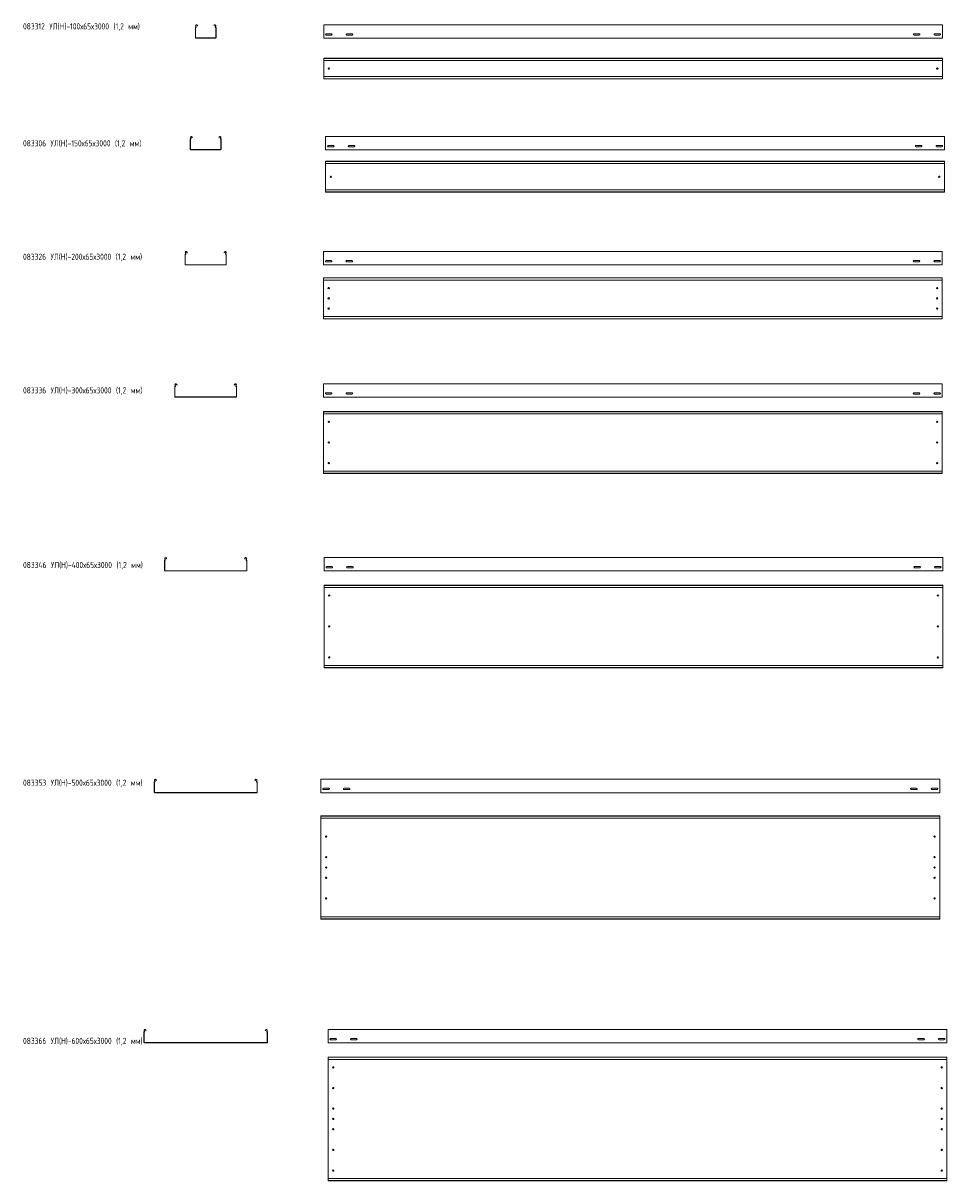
# Model space of a CAD drawing. Header units: millimetres. Extents: x -789 to 3689, y -6202 to -590.
import ezdxf

# ---------------------------------------------------------------- set-up
doc = ezdxf.new("R2010")
doc.units = ezdxf.units.MM
doc.styles.add('SLDTEXTSTYLE0', font='TXT', dxfattribs={"width": 0.7, "bigfont": 'bigfont'})

msp = doc.modelspace()

# ---------------------------------------------------------------- linework, layer by layer
at = {"color": 7, "linetype": 'Continuous', "lineweight": 15}
for p, q in [((46.2, -659.8), (46.2, -611.8)), ((47.4, -659.8), (47.4, -611.8)), ((49, -606.5), (47.7, -604.1)), ((50, -605.9), (48.8, -603.5)), ((54.6, -600.4), (56.3, -603.7)), ((55.6, -599.9), (57.4, -603.1)), ((57.4, -603.1), (56.3, -603.7)), ((135, -603.1), (136.7, -599.9)), ((136, -603.7), (135, -603.1)), ((136, -603.7), (137.8, -600.4)), ((143.6, -603.5), (142.3, -605.9)), ((144.6, -604.1), (143.4, -606.5)), ((145, -611.8), (145, -659.8)), ((146.2, -611.8), (146.2, -659.8)), ((3668.3, -597.5), (668.3, -597.5)), ((668.3, -604.1), (668.3, -597.5)), ((668.3, -606.5), (668.3, -604.1)), ((668.3, -610.1), (668.3, -606.5)), ((668.3, -611.8), (668.3, -610.1)), ((668.3, -659.8), (668.3, -611.8)), ((3668.3, -604.1), (3668.3, -597.5)), ((3668.3, -606.5), (3668.3, -604.1)), ((3668.3, -610.1), (3668.3, -606.5)), ((3668.3, -611.8), (3668.3, -610.1)), ((3668.3, -659.8), (3668.3, -611.8)), ((143.5, -661.3), (48.9, -661.3)), ((143.5, -662.5), (48.9, -662.5)), ((668.3, -662.5), (668.3, -659.8)), ((3668.3, -662.5), (668.3, -662.5)), ((706, -641.2), (680.5, -641.2)), ((680.5, -647.7), (706, -647.7)), ((806, -641.2), (780.5, -641.2)), ((780.5, -647.7), (806, -647.7)), ((3530.5, -641.2), (3556, -641.2)), ((3556, -647.7), (3530.5, -647.7)), ((3630.5, -641.2), (3656, -641.2)), ((3656, -647.7), (3630.5, -647.7)), ((3668.3, -662.5), (3668.3, -659.8)), ((3668.3, -760.7), (668.3, -760.7)), ((668.3, -761.7), (668.3, -760.7)), ((3668.3, -761.7), (668.3, -761.7)), ((668.3, -770.2), (668.3, -761.7)), ((668.3, -772), (668.3, -770.2)), ((3668.3, -772), (668.3, -772)), ((668.3, -772), (668.3, -849.5)), ((3668.3, -761.7), (3668.3, -760.7)), ((3668.3, -770.2), (3668.3, -761.7)), ((3668.3, -772), (3668.3, -770.2)), ((3668.3, -772), (3668.3, -849.5)), ((3668.3, -849.5), (668.3, -849.5)), ((668.3, -851.3), (668.3, -849.5)), ((668.3, -859.7), (668.3, -851.3)), ((668.3, -859.7), (3668.3, -859.7)), ((668.3, -860.7), (668.3, -859.7)), ((3668.3, -860.7), (668.3, -860.7)), ((3668.3, -851.3), (3668.3, -849.5)), ((3668.3, -859.7), (3668.3, -851.3)), ((3668.3, -860.7), (3668.3, -859.7)), ((21.2, -1201.2), (21.2, -1153.2)), ((22.4, -1201.2), (22.4, -1153.2)), ((24, -1147.9), (22.7, -1145.5)), ((25, -1147.3), (23.8, -1144.9)), ((29.6, -1141.8), (31.3, -1145.1)), ((30.6, -1141.2), (32.4, -1144.5)), ((32.4, -1144.5), (31.3, -1145.1)), ((160, -1144.5), (161.7, -1141.2)), ((161, -1145.1), (160, -1144.5)), ((161, -1145.1), (162.8, -1141.8)), ((168.6, -1144.9), (167.3, -1147.3)), ((169.6, -1145.5), (168.4, -1147.9)), ((170, -1153.2), (170, -1201.2)), ((171.2, -1153.2), (171.2, -1201.2)), ((3677.8, -1138.9), (677.8, -1138.9)), ((677.8, -1145.5), (677.8, -1138.9)), ((677.8, -1147.9), (677.8, -1145.5)), ((677.8, -1151.4), (677.8, -1147.9)), ((677.8, -1153.2), (677.8, -1151.4)), ((677.8, -1201.2), (677.8, -1153.2)), ((3677.8, -1145.5), (3677.8, -1138.9)), ((3677.8, -1147.9), (3677.8, -1145.5)), ((3677.8, -1151.4), (3677.8, -1147.9)), ((3677.8, -1153.2), (3677.8, -1151.4)), ((3677.8, -1201.2), (3677.8, -1153.2)), ((168.5, -1202.7), (23.9, -1202.7)), ((168.5, -1203.9), (23.9, -1203.9)), ((677.8, -1203.9), (677.8, -1201.2)), ((3677.8, -1203.9), (677.8, -1203.9)), ((715.6, -1182.6), (690.1, -1182.6)), ((690.1, -1189.1), (715.6, -1189.1)), ((815.6, -1182.6), (790.1, -1182.6)), ((790.1, -1189.1), (815.6, -1189.1)), ((3540.1, -1182.6), (3565.6, -1182.6)), ((3565.6, -1189.1), (3540.1, -1189.1)), ((3640.1, -1182.6), (3665.6, -1182.6)), ((3665.6, -1189.1), (3640.1, -1189.1)), ((3677.8, -1203.9), (3677.8, -1201.2)), ((3677.8, -1259.6), (677.8, -1259.6)), ((677.8, -1260.6), (677.8, -1259.6)), ((3677.8, -1260.6), (677.8, -1260.6)), ((677.8, -1269.1), (677.8, -1260.6)), ((677.8, -1270.8), (677.8, -1269.1)), ((3677.8, -1270.8), (677.8, -1270.8)), ((677.8, -1270.8), (677.8, -1398.4)), ((3677.8, -1260.6), (3677.8, -1259.6)), ((3677.8, -1269.1), (3677.8, -1260.6)), ((3677.8, -1270.8), (3677.8, -1269.1)), ((3677.8, -1270.8), (3677.8, -1398.4)), ((3677.8, -1398.4), (677.8, -1398.4)), ((677.8, -1400.1), (677.8, -1398.4)), ((677.8, -1408.6), (677.8, -1400.1)), ((3677.8, -1400.1), (3677.8, -1398.4)), ((3677.8, -1408.6), (3677.8, -1400.1)), ((677.8, -1408.6), (3677.8, -1408.6)), ((677.8, -1409.6), (677.8, -1408.6)), ((3677.8, -1409.6), (677.8, -1409.6)), ((3677.8, -1409.6), (3677.8, -1408.6)), ((-3.8, -1759.6), (-3.8, -1711.7)), ((-2.6, -1759.6), (-2.6, -1711.7)), ((-1, -1706.3), (-2.3, -1704)), ((0, -1705.8), (-1.2, -1703.4)), ((4.6, -1700.3), (4.9, -1700.9)), ((4.9, -1700.9), (6, -1700.3)), ((6.3, -1703.6), (4.9, -1700.9)), ((5.6, -1699.7), (6, -1700.3)), ((6, -1700.3), (7.4, -1703)), ((7.4, -1703), (6.3, -1703.6)), ((185, -1703), (186.4, -1700.3)), ((186, -1703.6), (185, -1703)), ((187.4, -1700.9), (186, -1703.6)), ((186.4, -1700.3), (186.7, -1699.7)), ((186.4, -1700.3), (187.4, -1700.9)), ((187.4, -1700.9), (187.8, -1700.3)), ((193.6, -1703.4), (192.3, -1705.8)), ((194.6, -1704), (193.4, -1706.3)), ((195, -1711.7), (195, -1759.6)), ((196.2, -1711.7), (196.2, -1759.6)), ((3667.4, -1697.3), (667.4, -1697.3)), ((667.4, -1704), (667.4, -1697.3)), ((667.4, -1706.3), (667.4, -1704)), ((667.4, -1709.9), (667.4, -1706.3)), ((667.4, -1711.7), (667.4, -1709.9)), ((667.4, -1759.6), (667.4, -1711.7)), ((3667.4, -1704), (3667.4, -1697.3)), ((3667.4, -1706.3), (3667.4, -1704)), ((3667.4, -1709.9), (3667.4, -1706.3)), ((3667.4, -1711.7), (3667.4, -1709.9)), ((3667.4, -1759.6), (3667.4, -1711.7)), ((193.5, -1761.1), (-1.1, -1761.1)), ((193.5, -1762.3), (-1.1, -1762.3)), ((667.4, -1762.3), (667.4, -1759.6)), ((3667.4, -1762.3), (667.4, -1762.3)), ((705.1, -1741.1), (679.6, -1741.1)), ((679.6, -1747.6), (705.1, -1747.6)), ((805.1, -1741.1), (779.6, -1741.1)), ((779.6, -1747.6), (805.1, -1747.6)), ((3529.6, -1741.1), (3555.1, -1741.1)), ((3555.1, -1747.6), (3529.6, -1747.6)), ((3629.6, -1741.1), (3655.1, -1741.1)), ((3655.1, -1747.6), (3629.6, -1747.6)), ((3667.4, -1762.3), (3667.4, -1759.6)), ((3667.4, -1824.2), (667.4, -1824.2)), ((667.4, -1825.2), (667.4, -1824.2)), ((3667.4, -1825.2), (667.4, -1825.2)), ((667.4, -1833.6), (667.4, -1825.2)), ((667.4, -1834), (667.4, -1833.6)), ((667.4, -1834), (670.4, -1835.4)), ((667.4, -1834), (667.4, -2014.4)), ((3664.4, -1835.4), (670.4, -1835.4)), ((3664.4, -1835.4), (3667.4, -1834)), ((3667.4, -1825.2), (3667.4, -1824.2)), ((3667.4, -1833.6), (3667.4, -1825.2)), ((3667.4, -1834), (3667.4, -1833.6)), ((3667.4, -1834), (3667.4, -2014.4)), ((670.4, -2013), (667.4, -2014.4)), ((667.4, -2014.7), (667.4, -2014.4)), ((667.4, -2023.2), (667.4, -2014.7)), ((3664.4, -2013), (670.4, -2013)), ((3667.4, -2014.4), (3664.4, -2013)), ((3667.4, -2014.7), (3667.4, -2014.4)), ((3667.4, -2023.2), (3667.4, -2014.7)), ((667.4, -2023.2), (3667.4, -2023.2)), ((667.4, -2024.2), (667.4, -2023.2)), ((3667.4, -2024.2), (667.4, -2024.2)), ((3667.4, -2024.2), (3667.4, -2023.2)), ((-53.8, -2400.5), (-53.8, -2352.5)), ((-52.6, -2400.5), (-52.6, -2352.5)), ((-51, -2347.2), (-52.3, -2344.8)), ((-50, -2346.7), (-51.2, -2344.3)), ((-45.4, -2341.2), (-45.1, -2341.8)), ((-45.1, -2341.8), (-44, -2341.2)), ((-43.7, -2344.4), (-45.1, -2341.8)), ((-44.4, -2340.6), (-44, -2341.2)), ((-44, -2341.2), (-42.6, -2343.9)), ((-42.6, -2343.9), (-43.7, -2344.4)), ((235, -2343.9), (236.4, -2341.2)), ((236, -2344.4), (235, -2343.9)), ((237.4, -2341.8), (236, -2344.4)), ((236.4, -2341.2), (236.7, -2340.6)), ((236.4, -2341.2), (237.4, -2341.8)), ((237.4, -2341.8), (237.8, -2341.2)), ((243.6, -2344.3), (242.3, -2346.7)), ((244.6, -2344.8), (243.4, -2347.2)), ((245, -2352.5), (245, -2400.5)), ((246.2, -2352.5), (246.2, -2400.5)), ((3667.5, -2338.2), (667.5, -2338.2)), ((667.5, -2344.8), (667.5, -2338.2)), ((667.5, -2347.2), (667.5, -2344.8)), ((667.5, -2350.8), (667.5, -2347.2)), ((667.5, -2352.5), (667.5, -2350.8)), ((667.5, -2400.2), (667.5, -2352.5)), ((3667.5, -2344.8), (3667.5, -2338.2)), ((3667.5, -2347.2), (3667.5, -2344.8)), ((3667.5, -2350.8), (3667.5, -2347.2)), ((3667.5, -2352.5), (3667.5, -2350.8)), ((3667.5, -2400.2), (3667.5, -2352.5)), ((243.5, -2402), (-51.1, -2402)), ((243.5, -2403.2), (-51.1, -2403.2)), ((667.5, -2403.2), (667.5, -2400.2)), ((3667.5, -2403.2), (667.5, -2403.2)), ((705.2, -2382), (679.7, -2382)), ((679.7, -2388.5), (705.2, -2388.5)), ((805.2, -2382), (779.7, -2382)), ((779.7, -2388.5), (805.2, -2388.5)), ((3529.7, -2382), (3555.2, -2382)), ((3555.2, -2388.5), (3529.7, -2388.5)), ((3629.7, -2382), (3655.2, -2382)), ((3655.2, -2388.5), (3629.7, -2388.5)), ((3667.5, -2403.2), (3667.5, -2400.2)), ((3667.5, -2473), (667.5, -2473)), ((667.5, -2474), (667.5, -2473)), ((3667.5, -2474), (667.5, -2474)), ((667.5, -2482.5), (667.5, -2474)), ((667.5, -2482.8), (667.5, -2482.5)), ((667.5, -2482.8), (670.5, -2484.2)), ((667.5, -2482.8), (667.5, -2763.2)), ((3664.5, -2484.2), (670.5, -2484.2)), ((3664.5, -2484.2), (3667.5, -2482.8)), ((3667.5, -2474), (3667.5, -2473)), ((3667.5, -2482.5), (3667.5, -2474)), ((3667.5, -2482.8), (3667.5, -2482.5)), ((3667.5, -2482.8), (3667.5, -2763.2)), ((670.5, -2761.8), (667.5, -2763.2)), ((667.5, -2763.6), (667.5, -2763.2)), ((667.5, -2772), (667.5, -2763.6)), ((667.5, -2772), (3667.5, -2772)), ((667.5, -2773), (667.5, -2772)), ((3667.5, -2773), (667.5, -2773)), ((3664.5, -2761.8), (670.5, -2761.8)), ((3667.5, -2763.2), (3664.5, -2761.8)), ((3667.5, -2763.6), (3667.5, -2763.2)), ((3667.5, -2772), (3667.5, -2763.6)), ((3667.5, -2773), (3667.5, -2772)), ((-103.8, -3243.3), (-103.8, -3195.3)), ((-102.6, -3243.3), (-102.6, -3195.3)), ((-101, -3190), (-102.3, -3187.6)), ((-100, -3189.4), (-101.2, -3187)), ((-95.4, -3183.9), (-95.1, -3184.6)), ((-95.1, -3184.6), (-94, -3184)), ((-93.7, -3187.2), (-95.1, -3184.6)), ((-94.4, -3183.4), (-94, -3184)), ((-94, -3184), (-92.6, -3186.6)), ((-92.6, -3186.6), (-93.7, -3187.2)), ((285, -3186.6), (286.4, -3184)), ((286, -3187.2), (285, -3186.6)), ((287.4, -3184.6), (286, -3187.2)), ((286.4, -3184), (286.7, -3183.4)), ((286.4, -3184), (287.4, -3184.6)), ((287.4, -3184.6), (287.8, -3183.9)), ((293.6, -3187), (292.3, -3189.4)), ((294.6, -3187.6), (293.4, -3190)), ((295, -3195.3), (295, -3243.3)), ((296.2, -3195.3), (296.2, -3243.3)), ((3670.6, -3181), (670.6, -3181)), ((670.6, -3187.6), (670.6, -3181)), ((670.6, -3190), (670.6, -3187.6)), ((670.6, -3193.6), (670.6, -3190)), ((670.6, -3195.3), (670.6, -3193.6)), ((670.6, -3243.3), (670.6, -3195.3)), ((3670.6, -3187.6), (3670.6, -3181)), ((3670.6, -3190), (3670.6, -3187.6)), ((3670.6, -3193.6), (3670.6, -3190)), ((3670.6, -3195.3), (3670.6, -3193.6)), ((3670.6, -3243.3), (3670.6, -3195.3)), ((293.5, -3244.8), (-101.1, -3244.8)), ((293.5, -3246), (-101.1, -3246)), ((670.6, -3246), (670.6, -3243.3)), ((3670.6, -3246), (670.6, -3246)), ((708.4, -3224.7), (682.9, -3224.7)), ((682.9, -3231.2), (708.4, -3231.2)), ((808.4, -3224.7), (782.9, -3224.7)), ((782.9, -3231.2), (808.4, -3231.2)), ((3532.9, -3224.7), (3558.4, -3224.7)), ((3558.4, -3231.2), (3532.9, -3231.2)), ((3632.9, -3224.7), (3658.4, -3224.7)), ((3658.4, -3231.2), (3632.9, -3231.2)), ((3670.6, -3246), (3670.6, -3243.3)), ((3670.6, -3314.7), (670.6, -3314.7)), ((670.6, -3315.7), (670.6, -3314.7)), ((3670.6, -3315.7), (670.6, -3315.7)), ((670.6, -3324.2), (670.6, -3315.7)), ((670.6, -3324.5), (670.6, -3324.2)), ((670.6, -3324.5), (673.6, -3325.9)), ((670.6, -3324.5), (670.6, -3704.9)), ((3667.6, -3325.9), (673.6, -3325.9)), ((3667.6, -3325.9), (3670.6, -3324.5)), ((3670.6, -3315.7), (3670.6, -3314.7)), ((3670.6, -3324.2), (3670.6, -3315.7)), ((3670.6, -3324.5), (3670.6, -3324.2)), ((3670.6, -3324.5), (3670.6, -3704.9)), ((673.6, -3703.5), (670.6, -3704.9)), ((3667.6, -3703.5), (673.6, -3703.5)), ((3670.6, -3704.9), (3667.6, -3703.5)), ((670.6, -3705.3), (670.6, -3704.9)), ((670.6, -3713.7), (670.6, -3705.3)), ((670.6, -3713.7), (3670.6, -3713.7)), ((670.6, -3714.7), (670.6, -3713.7)), ((3670.6, -3714.7), (670.6, -3714.7)), ((3670.6, -3705.3), (3670.6, -3704.9)), ((3670.6, -3713.7), (3670.6, -3705.3)), ((3670.6, -3714.7), (3670.6, -3713.7)), ((-151, -4264.8), (-152.3, -4262.4)), ((-150, -4264.2), (-151.2, -4261.8)), ((-145.4, -4258.7), (-145.1, -4259.4)), ((-145.1, -4259.4), (-144, -4258.8)), ((-143.7, -4262), (-145.1, -4259.4)), ((-144.4, -4258.2), (-144, -4258.8)), ((-144, -4258.8), (-142.6, -4261.4)), ((-142.6, -4261.4), (-143.7, -4262)), ((335, -4261.4), (336.4, -4258.8)), ((336, -4262), (335, -4261.4)), ((337.4, -4259.4), (336, -4262)), ((336.4, -4258.8), (336.7, -4258.2)), ((336.4, -4258.8), (337.4, -4259.4)), ((337.4, -4259.4), (337.8, -4258.7)), ((343.6, -4261.8), (342.3, -4264.2)), ((344.6, -4262.4), (343.4, -4264.8)), ((3654.8, -4255.8), (654.8, -4255.8)), ((654.8, -4262.4), (654.8, -4255.8)), ((654.8, -4264.8), (654.8, -4262.4)), ((654.8, -4268.4), (654.8, -4264.8)), ((3654.8, -4262.4), (3654.8, -4255.8)), ((3654.8, -4264.8), (3654.8, -4262.4)), ((3654.8, -4268.4), (3654.8, -4264.8)), ((-153.8, -4318.1), (-153.8, -4270.1)), ((-152.6, -4318.1), (-152.6, -4270.1)), ((343.5, -4319.6), (-151.1, -4319.6)), ((343.5, -4320.8), (-151.1, -4320.8)), ((345, -4270.1), (345, -4318.1)), ((346.2, -4270.1), (346.2, -4318.1)), ((654.8, -4270.1), (654.8, -4268.4)), ((654.8, -4318.1), (654.8, -4270.1)), ((654.8, -4320.8), (654.8, -4318.1)), ((3654.8, -4320.8), (654.8, -4320.8)), ((692.5, -4299.5), (667, -4299.5)), ((667, -4306), (692.5, -4306)), ((792.5, -4299.5), (767, -4299.5)), ((767, -4306), (792.5, -4306)), ((3517, -4299.5), (3542.5, -4299.5)), ((3542.5, -4306), (3517, -4306)), ((3617, -4299.5), (3642.5, -4299.5)), ((3642.5, -4306), (3617, -4306)), ((3654.8, -4270.1), (3654.8, -4268.4)), ((3654.8, -4318.1), (3654.8, -4270.1)), ((3654.8, -4320.8), (3654.8, -4318.1)), ((3654.8, -4433.3), (654.8, -4433.3)), ((654.8, -4434.3), (654.8, -4433.3)), ((3654.8, -4434.3), (3654.8, -4433.3)), ((3654.8, -4434.3), (654.8, -4434.3)), ((654.8, -4442.8), (654.8, -4434.3)), ((654.8, -4443.1), (654.8, -4442.8)), ((654.8, -4443.1), (657.8, -4444.5)), ((654.8, -4443.1), (654.8, -4923.5)), ((3651.8, -4444.5), (657.8, -4444.5)), ((3651.8, -4444.5), (3654.8, -4443.1)), ((3654.8, -4442.8), (3654.8, -4434.3)), ((3654.8, -4443.1), (3654.8, -4442.8)), ((3654.8, -4443.1), (3654.8, -4923.5)), ((657.8, -4922.1), (654.8, -4923.5)), ((654.8, -4923.8), (654.8, -4923.5)), ((654.8, -4932.3), (654.8, -4923.8)), ((654.8, -4932.3), (3654.8, -4932.3)), ((654.8, -4933.3), (654.8, -4932.3)), ((3654.8, -4933.3), (654.8, -4933.3)), ((3651.8, -4922.1), (657.8, -4922.1)), ((3654.8, -4923.5), (3651.8, -4922.1)), ((3654.8, -4923.8), (3654.8, -4923.5)), ((3654.8, -4932.3), (3654.8, -4923.8)), ((3654.8, -4933.3), (3654.8, -4932.3)), ((-203.8, -5530.3), (-203.8, -5482.3)), ((-202.6, -5530.3), (-202.6, -5482.3)), ((-201, -5477), (-202.3, -5474.7)), ((-200, -5476.5), (-201.2, -5474.1)), ((-195.4, -5471), (-193.7, -5474.3)), ((-194.4, -5470.4), (-192.6, -5473.7)), ((-192.6, -5473.7), (-193.7, -5474.3)), ((385, -5473.7), (386.7, -5470.4)), ((386, -5474.3), (385, -5473.7)), ((386, -5474.3), (387.8, -5471)), ((393.6, -5474.1), (392.3, -5476.5)), ((394.6, -5474.7), (393.4, -5477)), ((395, -5482.3), (395, -5530.3)), ((396.2, -5482.3), (396.2, -5530.3)), ((3689.4, -5468), (689.4, -5468)), ((689.4, -5474.7), (689.4, -5468)), ((689.4, -5477), (689.4, -5474.7)), ((689.4, -5480.6), (689.4, -5477)), ((689.4, -5482.3), (689.4, -5480.6)), ((689.4, -5530.3), (689.4, -5482.3)), ((3689.4, -5474.7), (3689.4, -5468)), ((3689.4, -5477), (3689.4, -5474.7)), ((3689.4, -5480.6), (3689.4, -5477)), ((3689.4, -5482.3), (3689.4, -5480.6)), ((3689.4, -5530.3), (3689.4, -5482.3)), ((393.5, -5531.8), (-201.1, -5531.8)), ((393.5, -5533), (-201.1, -5533)), ((689.4, -5533), (689.4, -5530.3)), ((3689.4, -5533), (689.4, -5533)), ((727.2, -5511.8), (701.7, -5511.8)), ((701.7, -5518.3), (727.2, -5518.3)), ((827.2, -5511.8), (801.7, -5511.8)), ((801.7, -5518.3), (827.2, -5518.3)), ((3551.7, -5511.8), (3577.2, -5511.8)), ((3577.2, -5518.3), (3551.7, -5518.3)), ((3651.7, -5511.8), (3677.2, -5511.8)), ((3677.2, -5518.3), (3651.7, -5518.3)), ((3689.4, -5533), (3689.4, -5530.3)), ((3689.4, -5602.5), (689.4, -5602.5)), ((689.4, -5603.5), (689.4, -5602.5)), ((3689.4, -5603.5), (689.4, -5603.5)), ((689.4, -5611.9), (689.4, -5603.5)), ((689.4, -5613.7), (689.4, -5611.9)), ((3689.4, -5603.5), (3689.4, -5602.5)), ((3689.4, -5611.9), (3689.4, -5603.5)), ((3689.4, -5613.7), (3689.4, -5611.9)), ((3689.4, -5613.7), (689.4, -5613.7)), ((689.4, -5613.7), (689.4, -6191.3)), ((3689.4, -5613.7), (3689.4, -6191.3)), ((3689.4, -6191.3), (689.4, -6191.3)), ((689.4, -6193), (689.4, -6191.3)), ((689.4, -6201.5), (689.4, -6193)), ((689.4, -6201.5), (3689.4, -6201.5)), ((689.4, -6202.5), (689.4, -6201.5)), ((3689.4, -6202.5), (689.4, -6202.5)), ((3689.4, -6193), (3689.4, -6191.3)), ((3689.4, -6201.5), (3689.4, -6193)), ((3689.4, -6202.5), (3689.4, -6201.5))]:
    msp.add_line(p, q, dxfattribs=at)
for centre in [(693.3, -810.7), (3643.3, -810.7), (702.8, -1334.6), (3652.8, -1334.6), (692.4, -1874.2), (3642.4, -1874.2), (692.4, -1924.2), (3642.4, -1924.2), (692.4, -1974.2), (3642.4, -1974.2), (692.5, -2523), (3642.5, -2523), (692.5, -2623), (3642.5, -2623), (692.5, -2723), (3642.5, -2723), (695.6, -3364.7), (3645.6, -3364.7), (695.6, -3514.7), (3645.6, -3514.7), (695.6, -3664.7), (3645.6, -3664.7), (679.8, -4533.3), (3629.8, -4533.3), (679.8, -4633.3), (3629.8, -4633.3), (679.8, -4683.3), (3629.8, -4683.3), (679.8, -4733.3), (3629.8, -4733.3), (679.8, -4833.3), (3629.8, -4833.3), (714.4, -5652.5), (3664.4, -5652.5), (714.4, -5752.5), (3664.4, -5752.5), (714.4, -5852.5), (3664.4, -5852.5), (714.4, -5902.5), (3664.4, -5902.5), (714.4, -5952.5), (3664.4, -5952.5), (714.4, -6052.5), (3664.4, -6052.5), (714.4, -6152.5), (3664.4, -6152.5)]:
    msp.add_circle(centre, 3.25, dxfattribs=at)
for centre, radius, start, end in [((48, -611.8), 1.8, 106.2863, 180), ((51.7, -602), 4.5, 28.0725, 208.0725), ((48, -611.8), 0.6, 106.2863, 180), ((46.8, -607.7), 2.5, 286.2863, 28.0725), ((46.8, -607.7), 3.7, 286.2863, 28.0725), ((51.7, -602), 3.3, 28.0725, 208.0725), ((140.7, -602), 4.5, 331.9275, 151.9275), ((140.7, -602), 3.3, 331.9275, 151.9275), ((145.6, -607.7), 3.7, 151.9275, 253.7137), ((145.6, -607.7), 2.5, 151.9275, 253.7137), ((144.4, -611.8), 0.6, 0, 73.7137), ((144.4, -611.8), 1.8, 0, 73.7137), ((48.9, -659.8), 2.7, 180, 270), ((48.9, -659.8), 1.5, 180, 270), ((143.5, -659.8), 1.5, 270, 0), ((143.5, -659.8), 2.7, 270, 0), ((680.5, -644.5), 3.25, 90, 270), ((706, -644.5), 3.25, 270, 90), ((780.5, -644.5), 3.25, 90, 270), ((806, -644.5), 3.25, 270, 90), ((3530.5, -644.5), 3.25, 90, 270), ((3556, -644.5), 3.25, 270, 90), ((3630.5, -644.5), 3.25, 90, 270), ((3656, -644.5), 3.25, 270, 90), ((23, -1153.2), 1.8, 106.2863, 180), ((26.7, -1143.4), 4.5, 28.0725, 208.0725), ((23, -1153.2), 0.6, 106.2863, 180), ((21.8, -1149), 2.5, 286.2863, 28.0725), ((21.8, -1149), 3.7, 286.2863, 28.0725), ((26.7, -1143.4), 3.3, 28.0725, 208.0725), ((165.7, -1143.4), 4.5, 331.9275, 151.9275), ((165.7, -1143.4), 3.3, 331.9275, 151.9275), ((170.6, -1149), 3.7, 151.9275, 253.7137), ((170.6, -1149), 2.5, 151.9275, 253.7137), ((169.4, -1153.2), 0.6, 0, 73.7137), ((169.4, -1153.2), 1.8, 0, 73.7137), ((23.9, -1201.2), 2.7, 180, 270), ((23.9, -1201.2), 1.5, 180, 270), ((168.5, -1201.2), 1.5, 270, 0), ((168.5, -1201.2), 2.7, 270, 0), ((690.1, -1185.9), 3.25, 90, 270), ((715.6, -1185.9), 3.25, 270, 90), ((790.1, -1185.9), 3.25, 90, 270), ((815.6, -1185.9), 3.25, 270, 90), ((3540.1, -1185.9), 3.25, 90, 270), ((3565.6, -1185.9), 3.25, 270, 90), ((3640.1, -1185.9), 3.25, 90, 270), ((3665.6, -1185.9), 3.25, 270, 90), ((-2, -1711.7), 1.8, 106.2863, 180), ((1.7, -1701.8), 4.5, 28.0725, 208.0725), ((-2, -1711.7), 0.6, 106.2863, 180), ((-3.2, -1707.5), 2.5, 286.2863, 28.0725), ((-3.2, -1707.5), 3.7, 286.2863, 28.0725), ((1.7, -1701.8), 3.3, 28.0725, 208.0725), ((190.7, -1701.8), 4.5, 331.9275, 151.9275), ((190.7, -1701.8), 3.3, 331.9275, 151.9275), ((195.6, -1707.5), 3.7, 151.9275, 253.7137), ((195.6, -1707.5), 2.5, 151.9275, 253.7137), ((194.4, -1711.7), 0.6, 0, 73.7137), ((194.4, -1711.7), 1.8, 0, 73.7137), ((-1.1, -1759.6), 2.7, 180, 270), ((-1.1, -1759.6), 1.5, 180, 270), ((193.5, -1759.6), 2.7, 270, 0), ((193.5, -1759.6), 1.5, 270, 0), ((679.6, -1744.3), 3.25, 90, 270), ((705.1, -1744.3), 3.25, 270, 90), ((779.6, -1744.3), 3.25, 90, 270), ((805.1, -1744.3), 3.25, 270, 90), ((3529.6, -1744.3), 3.25, 90, 270), ((3555.1, -1744.3), 3.25, 270, 90), ((3629.6, -1744.3), 3.25, 90, 270), ((3655.1, -1744.3), 3.25, 270, 90), ((-52, -2352.5), 1.8, 106.2863, 180), ((-48.3, -2342.7), 4.5, 28.0725, 208.0725), ((-52, -2352.5), 0.6, 106.2863, 180), ((-53.2, -2348.4), 2.5, 286.2863, 28.0725), ((-53.2, -2348.4), 3.7, 286.2863, 28.0725), ((-48.3, -2342.7), 3.3, 28.0725, 208.0725), ((240.7, -2342.7), 4.5, 331.9275, 151.9275), ((240.7, -2342.7), 3.3, 331.9275, 151.9275), ((245.6, -2348.4), 3.7, 151.9275, 253.7137), ((245.6, -2348.4), 2.5, 151.9275, 253.7137), ((244.4, -2352.5), 0.6, 0, 73.7137), ((244.4, -2352.5), 1.8, 0, 73.7137), ((-51.1, -2400.5), 2.7, 180, 270), ((-51.1, -2400.5), 1.5, 180, 270), ((243.5, -2400.5), 2.7, 270, 0), ((243.5, -2400.5), 1.5, 270, 0), ((679.7, -2385.2), 3.25, 90, 270), ((705.2, -2385.2), 3.25, 270, 90), ((779.7, -2385.2), 3.25, 90, 270), ((805.2, -2385.2), 3.25, 270, 90), ((3529.7, -2385.2), 3.25, 90, 270), ((3555.2, -2385.2), 3.25, 270, 90), ((3629.7, -2385.2), 3.25, 90, 270), ((3655.2, -2385.2), 3.25, 270, 90), ((-102, -3195.3), 1.8, 106.2863, 180), ((-98.3, -3185.5), 4.5, 28.0725, 208.0725), ((-102, -3195.3), 0.6, 106.2863, 180), ((-103.2, -3191.2), 2.5, 286.2863, 28.0725), ((-103.2, -3191.2), 3.7, 286.2863, 28.0725), ((-98.3, -3185.5), 3.3, 28.0725, 208.0725), ((290.7, -3185.5), 4.5, 331.9275, 151.9275), ((290.7, -3185.5), 3.3, 331.9275, 151.9275), ((295.6, -3191.2), 3.7, 151.9275, 253.7137), ((295.6, -3191.2), 2.5, 151.9275, 253.7137), ((294.4, -3195.3), 0.6, 0, 73.7137), ((294.4, -3195.3), 1.8, 0, 73.7137), ((-101.1, -3243.3), 2.7, 180, 270), ((-101.1, -3243.3), 1.5, 180, 270), ((293.5, -3243.3), 2.7, 270, 0), ((293.5, -3243.3), 1.5, 270, 0), ((682.9, -3228), 3.25, 90, 270), ((708.4, -3228), 3.25, 270, 90), ((782.9, -3228), 3.25, 90, 270), ((808.4, -3228), 3.25, 270, 90), ((3532.9, -3228), 3.25, 90, 270), ((3558.4, -3228), 3.25, 270, 90), ((3632.9, -3228), 3.25, 90, 270), ((3658.4, -3228), 3.25, 270, 90), ((-148.3, -4260.3), 4.5, 28.0725, 208.0725), ((-153.2, -4266), 2.5, 286.2863, 28.0725), ((-153.2, -4266), 3.7, 286.2863, 28.0725), ((-148.3, -4260.3), 3.3, 28.0725, 208.0725), ((340.7, -4260.3), 4.5, 331.9275, 151.9275), ((340.7, -4260.3), 3.3, 331.9275, 151.9275), ((345.6, -4266), 3.7, 151.9275, 253.7137), ((345.6, -4266), 2.5, 151.9275, 253.7137), ((-152, -4270.1), 1.8, 106.2863, 180), ((-151.1, -4318.1), 2.7, 180, 270), ((-152, -4270.1), 0.6, 106.2863, 180), ((-151.1, -4318.1), 1.5, 180, 270), ((343.5, -4318.1), 1.5, 270, 0), ((343.5, -4318.1), 2.7, 270, 0), ((344.4, -4270.1), 0.6, 0, 73.7137), ((344.4, -4270.1), 1.8, 0, 73.7137), ((667, -4302.8), 3.25, 90, 270), ((692.5, -4302.8), 3.25, 270, 90), ((767, -4302.8), 3.25, 90, 270), ((792.5, -4302.8), 3.25, 270, 90), ((3517, -4302.8), 3.25, 90, 270), ((3542.5, -4302.8), 3.25, 270, 90), ((3617, -4302.8), 3.25, 90, 270), ((3642.5, -4302.8), 3.25, 270, 90), ((-202, -5482.3), 1.8, 106.2863, 180), ((-198.3, -5472.5), 4.5, 28.0725, 208.0725), ((-202, -5482.3), 0.6, 106.2863, 180), ((-203.2, -5478.2), 2.5, 286.2863, 28.0725), ((-203.2, -5478.2), 3.7, 286.2863, 28.0725), ((-198.3, -5472.5), 3.3, 28.0725, 208.0725), ((390.7, -5472.5), 4.5, 331.9275, 151.9275), ((390.7, -5472.5), 3.3, 331.9275, 151.9275), ((395.6, -5478.2), 3.7, 151.9275, 253.7137), ((395.6, -5478.2), 2.5, 151.9275, 253.7137), ((394.4, -5482.3), 0.6, 0, 73.7137), ((394.4, -5482.3), 1.8, 0, 73.7137), ((-201.1, -5530.3), 2.7, 180, 270), ((-201.1, -5530.3), 1.5, 180, 270), ((393.5, -5530.3), 1.5, 270, 0), ((393.5, -5530.3), 2.7, 270, 0), ((701.7, -5515), 3.25, 90, 270), ((727.2, -5515), 3.25, 270, 90), ((801.7, -5515), 3.25, 90, 270), ((827.2, -5515), 3.25, 270, 90), ((3551.7, -5515), 3.25, 90, 270), ((3577.2, -5515), 3.25, 270, 90), ((3651.7, -5515), 3.25, 90, 270), ((3677.2, -5515), 3.25, 270, 90)]:
    msp.add_arc(centre, radius, start, end, dxfattribs=at)

# ---------------------------------------------------------------- texts
at = {"color": 7, "linetype": 'Continuous', "lineweight": 0, "char_height": 30, "attachment_point": 1, "style": 'SLDTEXTSTYLE0'}
for s, insert in [('083312 \\M+18454\\M+1844C(\\M+1844E)-100\\M+1848765\\M+184873000 (1,2 \\M+1847D\\M+1847D)', (-789.4, -590.7)), ('083306 \\M+18454\\M+1844C(\\M+1844E)-150\\M+1848765\\M+184873000 (1,2 \\M+1847D\\M+1847D)', (-789.4, -1157.6)), ('083326 \\M+18454\\M+1844C(\\M+1844E)-200\\M+1848765\\M+184873000 (1,2 \\M+1847D\\M+1847D)', (-789.4, -1707.7)), ('083336 \\M+18454\\M+1844C(\\M+1844E)-300\\M+1848765\\M+184873000 (1,2 \\M+1847D\\M+1847D)', (-789.4, -2355.2)), ('083346 \\M+18454\\M+1844C(\\M+1844E)-400\\M+1848765\\M+184873000 (1,2 \\M+1847D\\M+1847D)', (-789.4, -3201.9)), ('083353 \\M+18454\\M+1844C(\\M+1844E)-500\\M+1848765\\M+184873000 (1,2 \\M+1847D\\M+1847D)', (-789.4, -4257.5)), ('083366 \\M+18454\\M+1844C(\\M+1844E)-600\\M+1848765\\M+184873000 (1,2 \\M+1847D\\M+1847D)', (-789.4, -5509))]:
    msp.add_mtext(s, dxfattribs=dict(at, insert=insert))

doc.saveas('drawing.dxf')
